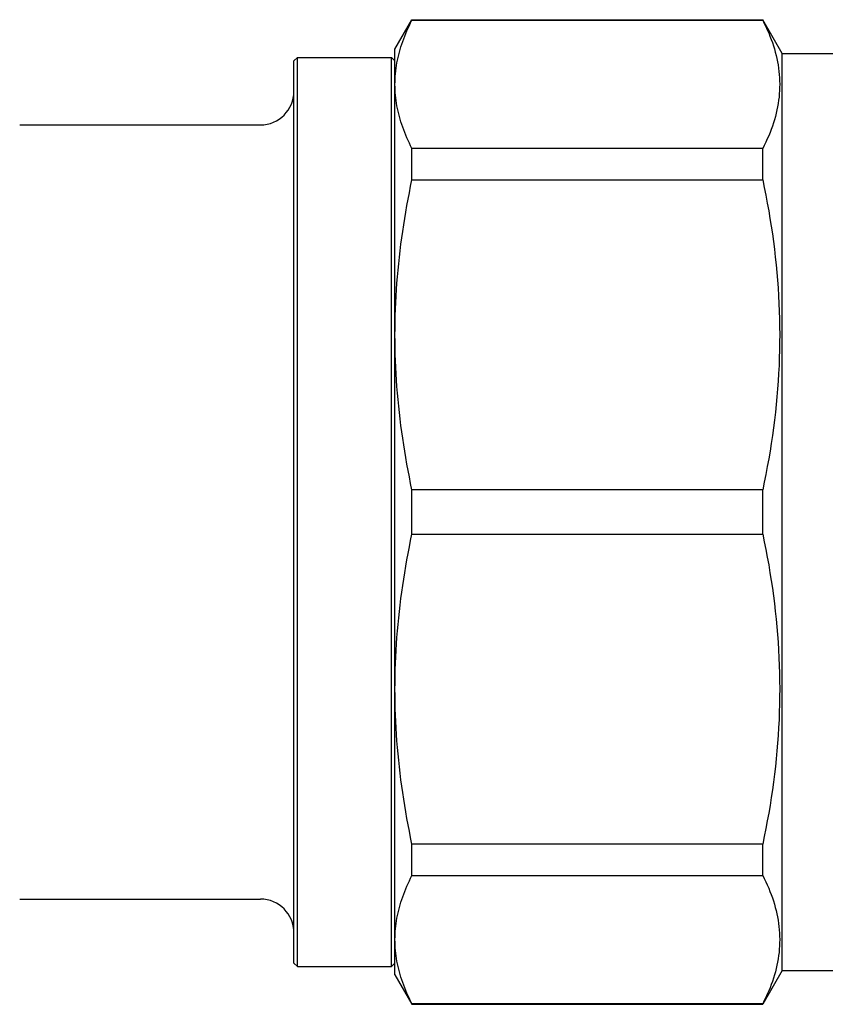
# Model space of a CAD drawing. Header units: millimetres. Extents: x 61 to 3746, y 22 to 401.
# Tile 7 of 11: x 231 to 279, y 336 to 395. Entities that reach past the tile are written whole.
import ezdxf

# ---------------------------------------------------------------- set-up
doc = ezdxf.new("R2010")
doc.units = ezdxf.units.MM
doc.layers.add('DETAIL', color=2, linetype='Continuous')

msp = doc.modelspace()

# ---------------------------------------------------------------- linework, layer by layer
at = {"layer": 'DETAIL'}
for p, q in [((253.653, 392.751), (254.663, 394.501)), ((254.663, 394.472), (254.663, 394.501)), ((254.663, 394.501), (275.498, 394.501)), ((254.663, 394.472), (275.498, 394.472)), ((275.498, 394.472), (275.498, 394.501)), ((276.653, 392.501), (275.498, 394.501)), ((253.653, 390.658), (253.653, 392.751)), ((247.653, 392.051), (247.853, 392.251)), ((247.653, 338.451), (247.653, 392.051)), ((247.853, 338.251), (247.853, 392.251)), ((247.853, 392.251), (253.453, 392.251)), ((253.453, 338.251), (253.453, 392.251)), ((253.653, 392.051), (253.453, 392.251)), ((276.653, 338.001), (276.653, 392.501)), ((276.653, 392.501), (283.653, 392.501)), ((253.653, 375.775), (253.653, 390.658)), ((231.357, 388.251), (245.653, 388.251)), ((275.498, 386.844), (254.663, 386.844)), ((254.663, 384.982), (254.663, 386.844)), ((275.498, 384.982), (275.498, 386.844)), ((254.663, 384.982), (275.498, 384.982)), ((253.653, 354.727), (253.653, 375.775)), ((275.498, 366.568), (254.663, 366.568)), ((254.663, 363.934), (254.663, 366.568)), ((275.498, 363.934), (275.498, 366.568)), ((254.663, 363.934), (275.498, 363.934)), ((253.653, 339.845), (253.653, 354.727)), ((275.498, 345.52), (254.663, 345.52)), ((254.663, 343.658), (254.663, 345.52)), ((275.498, 343.658), (275.498, 345.52)), ((254.663, 343.658), (275.498, 343.658)), ((231.357, 342.251), (245.653, 342.251)), ((253.653, 337.751), (253.653, 339.845)), ((247.653, 338.451), (247.853, 338.251)), ((247.853, 338.251), (253.453, 338.251)), ((253.653, 338.451), (253.453, 338.251)), ((253.653, 337.751), (254.663, 336.001)), ((276.653, 338.001), (275.498, 336.001)), ((276.653, 338.001), (283.653, 338.001)), ((275.498, 336.031), (254.663, 336.031)), ((254.663, 336.001), (254.663, 336.031)), ((254.663, 336.001), (275.498, 336.001)), ((275.498, 336.001), (275.498, 336.031))]:
    msp.add_line(p, q, dxfattribs=at)
at = {"layer": 'DETAIL', "flags": 128}
for points in [[(253.653, 390.658), (253.655, 390.817), (253.66, 390.976), (253.67, 391.135), (253.682, 391.294), (253.699, 391.453), (253.719, 391.612), (253.742, 391.772), (253.77, 391.931), (253.8, 392.09), (253.834, 392.25), (253.872, 392.409), (253.913, 392.568), (253.958, 392.727), (254.006, 392.887), (254.057, 393.046), (254.111, 393.205), (254.169, 393.364), (254.231, 393.522), (254.295, 393.681), (254.363, 393.839), (254.433, 393.998), (254.507, 394.156), (254.584, 394.314), (254.663, 394.472)], [(275.498, 394.472), (275.594, 394.282), (275.684, 394.093), (275.771, 393.903), (275.853, 393.713), (275.93, 393.523), (276.003, 393.334), (276.071, 393.144), (276.135, 392.954), (276.193, 392.764), (276.247, 392.574), (276.296, 392.383), (276.34, 392.193), (276.379, 392.003), (276.413, 391.812), (276.442, 391.622), (276.466, 391.431), (276.484, 391.24), (276.498, 391.05), (276.506, 390.859), (276.508, 390.668), (276.506, 390.476), (276.498, 390.285), (276.486, 390.094), (276.468, 389.903), (276.444, 389.711), (276.416, 389.519), (276.382, 389.328), (276.343, 389.136), (276.299, 388.944), (276.25, 388.753), (276.196, 388.561), (276.137, 388.37), (276.073, 388.178), (276.005, 387.987), (275.932, 387.796), (275.854, 387.605), (275.772, 387.415), (275.685, 387.224), (275.594, 387.034), (275.498, 386.844)], [(254.663, 386.844), (254.584, 387.003), (254.507, 387.161), (254.433, 387.319), (254.362, 387.478), (254.295, 387.636), (254.231, 387.795), (254.169, 387.953), (254.112, 388.112), (254.057, 388.271), (254.006, 388.43), (253.958, 388.588), (253.913, 388.747), (253.872, 388.906), (253.834, 389.065), (253.8, 389.224), (253.769, 389.383), (253.742, 389.542), (253.719, 389.702), (253.699, 389.861), (253.682, 390.02), (253.669, 390.18), (253.66, 390.339), (253.655, 390.498), (253.653, 390.658)], [(253.653, 375.775), (253.655, 376.158), (253.66, 376.542), (253.67, 376.926), (253.682, 377.31), (253.699, 377.694), (253.719, 378.079), (253.742, 378.463), (253.77, 378.848), (253.8, 379.233), (253.834, 379.617), (253.872, 380.002), (253.913, 380.387), (253.958, 380.771), (254.006, 381.155), (254.057, 381.539), (254.111, 381.923), (254.169, 382.307), (254.231, 382.69), (254.295, 383.073), (254.363, 383.456), (254.433, 383.838), (254.507, 384.22), (254.584, 384.601), (254.663, 384.982)], [(275.498, 384.982), (275.594, 384.525), (275.684, 384.067), (275.771, 383.609), (275.853, 383.151), (275.93, 382.693), (276.003, 382.235), (276.071, 381.776), (276.135, 381.318), (276.193, 380.859), (276.247, 380.4), (276.296, 379.941), (276.34, 379.481), (276.379, 379.022), (276.413, 378.562), (276.442, 378.102), (276.466, 377.642), (276.484, 377.181), (276.498, 376.721), (276.506, 376.26), (276.508, 375.798), (276.506, 375.337), (276.498, 374.875), (276.486, 374.413), (276.468, 373.951), (276.444, 373.489), (276.416, 373.026), (276.382, 372.564), (276.343, 372.101), (276.299, 371.638), (276.25, 371.176), (276.196, 370.713), (276.137, 370.251), (276.073, 369.789), (276.005, 369.327), (275.932, 368.866), (275.854, 368.405), (275.772, 367.945), (275.685, 367.485), (275.594, 367.026), (275.498, 366.568)], [(254.663, 366.568), (254.584, 366.95), (254.507, 367.333), (254.433, 367.715), (254.362, 368.098), (254.295, 368.48), (254.231, 368.863), (254.169, 369.246), (254.112, 369.629), (254.057, 370.012), (254.006, 370.395), (253.958, 370.779), (253.913, 371.162), (253.872, 371.546), (253.834, 371.93), (253.8, 372.314), (253.769, 372.698), (253.742, 373.082), (253.719, 373.466), (253.699, 373.851), (253.682, 374.235), (253.669, 374.62), (253.66, 375.005), (253.655, 375.39), (253.653, 375.775)], [(253.653, 354.727), (253.655, 355.111), (253.66, 355.495), (253.67, 355.878), (253.682, 356.263), (253.699, 356.647), (253.719, 357.031), (253.742, 357.416), (253.77, 357.801), (253.8, 358.185), (253.834, 358.57), (253.872, 358.954), (253.913, 359.339), (253.958, 359.723), (254.006, 360.108), (254.057, 360.492), (254.111, 360.876), (254.169, 361.259), (254.231, 361.643), (254.295, 362.026), (254.363, 362.408), (254.433, 362.79), (254.507, 363.172), (254.584, 363.554), (254.663, 363.934)], [(275.498, 363.934), (275.594, 363.477), (275.684, 363.019), (275.771, 362.562), (275.853, 362.104), (275.93, 361.646), (276.003, 361.187), (276.071, 360.729), (276.135, 360.27), (276.193, 359.811), (276.247, 359.352), (276.296, 358.893), (276.34, 358.434), (276.379, 357.974), (276.413, 357.514), (276.442, 357.054), (276.466, 356.594), (276.484, 356.134), (276.498, 355.673), (276.506, 355.212), (276.508, 354.751), (276.506, 354.289), (276.498, 353.828), (276.486, 353.366), (276.468, 352.904), (276.444, 352.441), (276.416, 351.979), (276.382, 351.516), (276.343, 351.053), (276.299, 350.591), (276.25, 350.128), (276.196, 349.665), (276.137, 349.203), (276.073, 348.741), (276.005, 348.28), (275.932, 347.818), (275.854, 347.358), (275.772, 346.897), (275.685, 346.438), (275.594, 345.979), (275.498, 345.52)], [(254.663, 345.52), (254.584, 345.903), (254.507, 346.285), (254.433, 346.667), (254.362, 347.05), (254.295, 347.433), (254.231, 347.815), (254.169, 348.198), (254.112, 348.581), (254.057, 348.964), (254.006, 349.348), (253.958, 349.731), (253.913, 350.115), (253.872, 350.498), (253.834, 350.882), (253.8, 351.266), (253.769, 351.65), (253.742, 352.034), (253.719, 352.419), (253.699, 352.803), (253.682, 353.188), (253.669, 353.572), (253.66, 353.957), (253.655, 354.342), (253.653, 354.727)], [(253.653, 339.845), (253.655, 340.003), (253.66, 340.162), (253.67, 340.321), (253.682, 340.48), (253.699, 340.64), (253.719, 340.799), (253.742, 340.958), (253.77, 341.117), (253.8, 341.277), (253.834, 341.436), (253.872, 341.595), (253.913, 341.755), (253.958, 341.914), (254.006, 342.073), (254.057, 342.232), (254.111, 342.391), (254.169, 342.55), (254.231, 342.709), (254.295, 342.868), (254.363, 343.026), (254.433, 343.184), (254.507, 343.343), (254.584, 343.5), (254.663, 343.658)], [(275.498, 343.658), (275.594, 343.469), (275.684, 343.279), (275.771, 343.09), (275.853, 342.9), (275.93, 342.71), (276.003, 342.52), (276.071, 342.33), (276.135, 342.14), (276.193, 341.95), (276.247, 341.76), (276.296, 341.57), (276.34, 341.38), (276.379, 341.189), (276.413, 340.999), (276.442, 340.808), (276.466, 340.618), (276.484, 340.427), (276.498, 340.236), (276.506, 340.045), (276.508, 339.854), (276.506, 339.663), (276.498, 339.472), (276.486, 339.281), (276.468, 339.089), (276.444, 338.898), (276.416, 338.706), (276.382, 338.514), (276.343, 338.323), (276.299, 338.131), (276.25, 337.939), (276.196, 337.748), (276.137, 337.556), (276.073, 337.365), (276.005, 337.174), (275.932, 336.983), (275.854, 336.792), (275.772, 336.601), (275.685, 336.411), (275.594, 336.221), (275.498, 336.031)], [(254.663, 336.031), (254.584, 336.189), (254.507, 336.348), (254.433, 336.506), (254.362, 336.664), (254.295, 336.823), (254.231, 336.981), (254.169, 337.14), (254.112, 337.299), (254.057, 337.457), (254.006, 337.616), (253.958, 337.775), (253.913, 337.934), (253.872, 338.093), (253.834, 338.252), (253.8, 338.411), (253.769, 338.57), (253.742, 338.729), (253.719, 338.888), (253.699, 339.047), (253.682, 339.207), (253.669, 339.366), (253.66, 339.526), (253.655, 339.685), (253.653, 339.845)]]:
    msp.add_lwpolyline(points, dxfattribs=at)
at = {"layer": 'DETAIL'}
for centre, start, end in [((245.653, 390.251), 270, 0), ((245.653, 340.251), 0, 90)]:
    msp.add_arc(centre, 2, start, end, dxfattribs=at)

doc.saveas('drawing.dxf')
